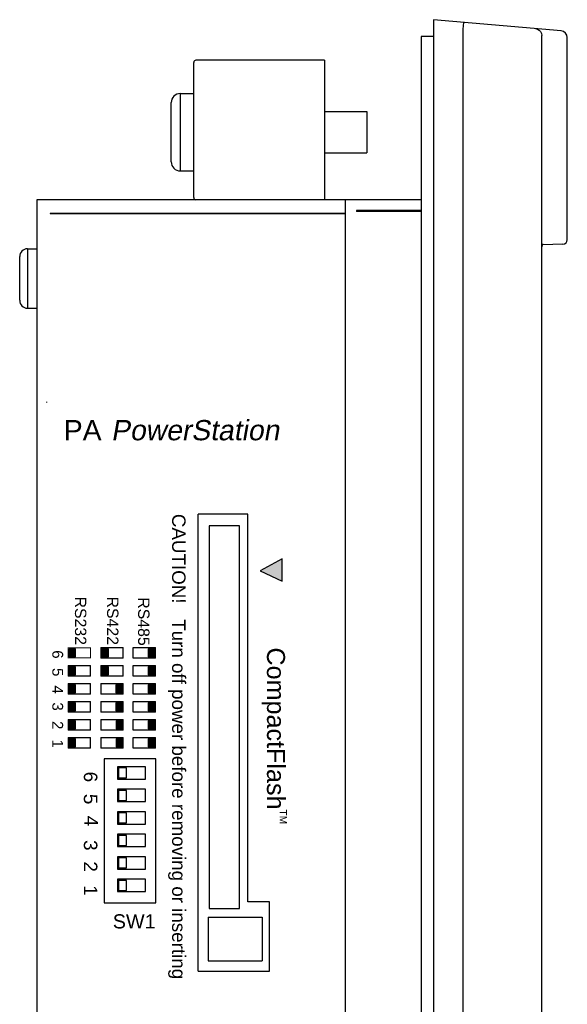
# Model space of a CAD drawing. Extents: x 85 to 134.4, y -34.1 to 29.3.
# Tile 8 of 14: x 103.1 to 105.5, y -24.6 to -20.2. Entities that reach past the tile are written whole.
import ezdxf

# ---------------------------------------------------------------- set-up
doc = ezdxf.new("R2010")
doc.units = 0
doc.header["$LTSCALE"] = 1.87
doc.header["$MEASUREMENT"] = 0
doc.layers.get('0').update_dxf_attribs({"linetype": 'CONTINUOUS'})
for name, color, linetype in [('BLACK', 7, 'CONTINUOUS'), ('sheetmetal', 225, 'CONTINUOUS'), ('WHITE', 7, 'CONTINUOUS'), ('YELLOW', 7, 'CONTINUOUS')]:
    doc.layers.add(name, color=color, linetype=linetype)
doc.styles.add('ARIAL', font='ARIAL.TTF', dxfattribs={"height": 0.3})
doc.styles.add('PALOGO', font='ARIAL.TTF')

# ---------------------------------------------------------------- blocks, each defined once
blk = doc.blocks.new('08')
at = {"color": 7, "linetype": 'Continuous'}
for p, q in [((-35.4868, -2.761), (-35.4868, -10.361)), ((-34.9191, -2.8106), (-35.4868, -2.761)), ((-35.355, -2.8026), (-35.3524, -2.7727)), ((-35.5418, -2.836), (-35.5418, -10.286)), ((-35.4868, -2.836), (-35.5418, -2.836)), ((-35.355, -10.3194), (-35.355, -2.8026)), ((-35.0054, -3.7707), (-35.0054, -2.8306)), ((-34.8918, -3.7393), (-34.8918, -2.8401)), ((-36.5528, -3.551), (-36.5528, -2.951)), ((-35.9708, -2.941), (-36.5428, -2.941)), ((-35.9708, -2.941), (-35.9708, -3.561)), ((-36.6128, -3.089), (-36.5528, -3.089)), ((-36.6128, -3.089), (-36.6128, -3.433)), ((-36.6531, -3.3926), (-36.6531, -3.1293)), ((-35.9708, -3.169), (-35.7828, -3.169)), ((-35.7828, -3.169), (-35.7828, -3.353)), ((-35.9708, -3.353), (-35.7828, -3.353)), ((-36.6128, -3.433), (-36.5528, -3.433)), ((-37.2508, -3.561), (-37.2508, -8.311)), ((-35.5418, -3.561), (-37.2508, -3.561)), ((-35.8778, -9.561), (-35.8778, -3.561)), ((-37.1908, -3.621), (-35.8778, -3.621)), ((-37.1908, -3.621), (-37.1908, -3.623)), ((-37.1908, -3.623), (-35.8778, -3.623)), ((-36.3798, -3.623), (-36.3798, -3.621)), ((-36.3008, -3.621), (-36.3008, -3.623)), ((-36.2918, -3.621), (-36.2918, -3.623)), ((-36.1528, -3.623), (-36.1528, -3.621)), ((-36.0738, -3.621), (-36.0738, -3.623)), ((-36.0648, -3.621), (-36.0648, -3.623)), ((-35.8298, -3.609), (-35.8298, -3.614)), ((-35.5418, -3.609), (-35.8298, -3.609)), ((-35.5418, -3.614), (-35.8298, -3.614)), ((-35.004, -3.7625), (-35.0045, -3.7651)), ((-35.0031, -3.7635), (-35.0028, -3.7631)), ((-34.9114, -3.7592), (-35.0001, -3.7608)), ((-35.0001, -3.7608), (-35.0001, -3.7608)), ((-37.2918, -3.779), (-37.2918, -4.043)), ((-37.2918, -3.779), (-37.2508, -3.779)), ((-35.0051, -3.7688), (-35.0054, -3.7707)), ((-35.0052, -3.7701), (-35.0054, -3.7707)), ((-35.0054, -3.7707), (-35.005, -3.7707)), ((-35.0045, -3.7651), (-35.0051, -3.7688)), ((-35.005, -3.7707), (-35.0049, -3.7691)), ((-35.005, -3.7707), (-35.0049, -3.7691)), ((-35.005, -9.3513), (-35.005, -3.7707)), ((-35.0049, -3.7691), (-35.0048, -3.7682)), ((-35.0046, -3.7663), (-35.0045, -3.7651)), ((-35.0034, -3.7641), (-35.0031, -3.7635)), ((-37.3268, -4.008), (-37.3268, -3.814)), ((-37.2918, -4.043), (-37.2508, -4.043)), ((-36.5328, -6.99), (-36.5328, -4.959)), ((-36.3128, -4.959), (-36.5328, -4.959)), ((-36.3128, -6.681), (-36.3128, -4.959)), ((-36.4843, -5.011), (-36.4843, -6.711)), ((-36.3493, -5.011), (-36.4843, -5.011)), ((-36.3493, -6.711), (-36.3493, -5.011)), ((-36.9518, -6.046), (-36.9518, -6.686)), ((-36.7218, -6.046), (-36.9518, -6.046)), ((-36.8918, -6.081), (-36.8918, -6.136)), ((-36.7668, -6.081), (-36.8918, -6.081)), ((-36.7668, -6.136), (-36.7668, -6.081)), ((-36.7218, -6.686), (-36.7218, -6.046)), ((-36.8868, -6.086), (-36.8868, -6.131)), ((-36.8518, -6.086), (-36.8868, -6.086)), ((-36.8518, -6.131), (-36.8518, -6.086)), ((-36.8918, -6.136), (-36.7668, -6.136)), ((-36.8868, -6.131), (-36.8518, -6.131)), ((-36.7668, -6.181), (-36.8918, -6.181)), ((-36.8918, -6.181), (-36.8918, -6.236)), ((-36.8518, -6.186), (-36.8868, -6.186)), ((-36.8868, -6.186), (-36.8868, -6.231)), ((-36.8518, -6.231), (-36.8518, -6.186)), ((-36.7668, -6.236), (-36.7668, -6.181)), ((-36.8918, -6.236), (-36.7668, -6.236)), ((-36.8868, -6.231), (-36.8518, -6.231)), ((-36.7668, -6.281), (-36.8918, -6.281)), ((-36.8918, -6.281), (-36.8918, -6.336)), ((-36.8518, -6.286), (-36.8868, -6.286)), ((-36.8868, -6.286), (-36.8868, -6.331)), ((-36.8518, -6.331), (-36.8518, -6.286)), ((-36.7668, -6.336), (-36.7668, -6.281)), ((-36.8918, -6.336), (-36.7668, -6.336)), ((-36.8868, -6.331), (-36.8518, -6.331)), ((-36.8918, -6.381), (-36.8918, -6.436)), ((-36.7668, -6.381), (-36.8918, -6.381)), ((-36.8868, -6.386), (-36.8868, -6.431)), ((-36.8518, -6.386), (-36.8868, -6.386)), ((-36.8518, -6.431), (-36.8518, -6.386)), ((-36.7668, -6.436), (-36.7668, -6.381)), ((-36.8868, -6.431), (-36.8518, -6.431)), ((-36.8918, -6.436), (-36.7668, -6.436)), ((-36.7668, -6.481), (-36.8918, -6.481)), ((-36.8918, -6.481), (-36.8918, -6.536)), ((-36.8518, -6.486), (-36.8868, -6.486)), ((-36.8868, -6.486), (-36.8868, -6.531)), ((-36.8518, -6.531), (-36.8518, -6.486)), ((-36.7668, -6.536), (-36.7668, -6.481)), ((-36.8918, -6.536), (-36.7668, -6.536)), ((-36.8868, -6.531), (-36.8518, -6.531)), ((-36.7668, -6.581), (-36.8918, -6.581)), ((-36.8918, -6.581), (-36.8918, -6.636)), ((-36.8518, -6.586), (-36.8868, -6.586)), ((-36.8868, -6.586), (-36.8868, -6.631)), ((-36.8518, -6.631), (-36.8518, -6.586)), ((-36.7668, -6.636), (-36.7668, -6.581)), ((-36.8918, -6.636), (-36.7668, -6.636)), ((-36.8868, -6.631), (-36.8518, -6.631)), ((-36.9518, -6.686), (-36.7218, -6.686)), ((-36.2158, -6.681), (-36.3128, -6.681)), ((-36.2158, -6.99), (-36.2158, -6.681)), ((-36.4843, -6.711), (-36.3493, -6.711)), ((-36.4888, -6.75), (-36.2488, -6.75)), ((-36.4888, -6.75), (-36.4888, -6.943)), ((-36.2488, -6.75), (-36.2488, -6.943)), ((-36.4888, -6.943), (-36.2488, -6.943)), ((-36.5328, -6.99), (-36.2158, -6.99))]:
    blk.add_line(p, q, dxfattribs=at)
for p, q in [((-36.1596, -5.1573), (-36.2579, -5.2105)), ((-36.1596, -5.2556), (-36.1596, -5.1573)), ((-36.2579, -5.2105), (-36.1596, -5.2556))]:
    blk.add_line(p, q)
for points in [[(-35.0328, -2.8007), (-35.0242, -2.8028), (-35.0165, -2.8073), (-35.0106, -2.8138), (-35.0067, -2.8218), (-35.0054, -2.8306)], [(-35.002, -3.7565), (-35.0027, -3.7583), (-35.0034, -3.7602), (-35.004, -3.7625)], [(-35.0035, -3.7642), (-35.0032, -3.7638), (-35.003, -3.7633), (-35.0027, -3.7629)], [(-35.0028, -3.7631), (-35.0025, -3.7627), (-35.0022, -3.7623), (-35.002, -3.762), (-35.0017, -3.7617), (-35.0014, -3.7615), (-35.0012, -3.7613), (-35.001, -3.7612), (-35.0008, -3.761), (-35.0006, -3.761), (-35.0005, -3.7609), (-35.0004, -3.7608), (-35.0003, -3.7608), (-35.0002, -3.7608), (-35.0001, -3.7608), (-35.0001, -3.7608)], [(-35.0027, -3.7629), (-35.0025, -3.7626), (-35.0022, -3.7623)], [(-35.002, -3.762), (-35.0017, -3.7618), (-35.0015, -3.7616), (-35.0013, -3.7614), (-35.0011, -3.7613), (-35.0009, -3.7611), (-35.0008, -3.761), (-35.0006, -3.761)], [(-35.0005, -3.7609), (-35.0004, -3.7608), (-35.0003, -3.7608), (-35.0002, -3.7608), (-35.0002, -3.7608), (-35.0001, -3.7608), (-35.0001, -3.7608)], [(-35.0049, -3.7691), (-35.005, -3.7694), (-35.0052, -3.7701)], [(-35.0048, -3.7682), (-35.0046, -3.7673), (-35.0043, -3.7663), (-35.004, -3.7655)], [(-35.0048, -3.7682), (-35.0047, -3.7676), (-35.0046, -3.7663)], [(-35.004, -3.7655), (-35.0038, -3.7648), (-35.0035, -3.7642)]]:
    blk.add_lwpolyline(points, dxfattribs=at)
for centre, radius, start, end in [((-34.9218, -2.8405), 0.03, 0, 85), ((-36.5428, -2.951), 0.01, 90, 180), ((-36.6128, -3.1293), 0.0403, 90, 180), ((-36.6128, -3.3926), 0.0403, 180, 270), ((-36.5428, -3.551), 0.01, 180, 270), ((-34.9118, -3.7392), 0.02, 271, 360), ((-37.2918, -3.814), 0.035, 90, 180), ((-37.2918, -4.008), 0.035, 180, 270)]:
    blk.add_arc(centre, radius, start, end, dxfattribs=at)
blk.add_solid([(-36.2579, -5.2105), (-36.1596, -5.2556), (-36.1596, -5.1573), (-36.1596, -5.2556)])
at = {"layer": 'sheetmetal', "linetype": 'Continuous'}
blk.add_line((-37.2071, -4.4599), (-37.2071, -4.4619), dxfattribs=at)
at = {"layer": 'WHITE', "color": 7, "linetype": 'Continuous'}
for p, q in [((-37.0789, -5.5571), (-37.1069, -5.5571)), ((-37.1069, -5.5571), (-37.1069, -5.5931)), ((-37.0789, -5.5931), (-37.0789, -5.5571)), ((-36.8664, -5.5531), (-36.9664, -5.5531)), ((-36.8664, -5.5531), (-36.9664, -5.5531)), ((-36.9664, -5.5531), (-36.9664, -5.5971)), ((-36.9664, -5.5531), (-36.9664, -5.5971)), ((-36.9338, -5.5571), (-36.9618, -5.5571)), ((-36.9618, -5.5571), (-36.9618, -5.5931)), ((-36.9324, -5.5571), (-36.9604, -5.5571)), ((-36.9324, -5.5571), (-36.9604, -5.5571)), ((-36.9604, -5.5571), (-36.9604, -5.5931)), ((-36.9604, -5.5571), (-36.9604, -5.5931)), ((-36.9338, -5.5931), (-36.9338, -5.5571)), ((-36.9324, -5.5931), (-36.9324, -5.5571)), ((-36.9324, -5.5931), (-36.9324, -5.5571)), ((-36.8664, -5.5971), (-36.8664, -5.5531)), ((-36.8664, -5.5971), (-36.8664, -5.5531)), ((-36.7229, -5.5531), (-36.8229, -5.5531)), ((-36.7229, -5.5531), (-36.8229, -5.5531)), ((-36.8229, -5.5531), (-36.8229, -5.5971)), ((-36.8229, -5.5531), (-36.8229, -5.5971)), ((-36.7275, -5.5571), (-36.7555, -5.5571)), ((-36.7555, -5.5571), (-36.7555, -5.5931)), ((-36.727, -5.5571), (-36.755, -5.5571)), ((-36.727, -5.5571), (-36.755, -5.5571)), ((-36.755, -5.5571), (-36.755, -5.5931)), ((-36.755, -5.5571), (-36.755, -5.5931)), ((-36.7275, -5.5931), (-36.7275, -5.5571)), ((-36.727, -5.5931), (-36.727, -5.5571)), ((-36.727, -5.5931), (-36.727, -5.5571)), ((-36.7229, -5.5971), (-36.7229, -5.5531)), ((-36.7229, -5.5971), (-36.7229, -5.5531)), ((-37.1069, -5.5931), (-37.0789, -5.5931)), ((-36.9664, -5.5971), (-36.8664, -5.5971)), ((-36.9664, -5.5971), (-36.8664, -5.5971)), ((-36.9618, -5.5931), (-36.9338, -5.5931)), ((-36.9604, -5.5931), (-36.9324, -5.5931)), ((-36.9604, -5.5931), (-36.9324, -5.5931)), ((-36.8229, -5.5971), (-36.7229, -5.5971)), ((-36.8229, -5.5971), (-36.7229, -5.5971)), ((-36.7555, -5.5931), (-36.7275, -5.5931)), ((-36.755, -5.5931), (-36.727, -5.5931)), ((-36.755, -5.5931), (-36.727, -5.5931)), ((-37.0114, -5.6331), (-37.1114, -5.6331)), ((-37.1114, -5.6331), (-37.1114, -5.6771)), ((-37.0114, -5.6331), (-37.1114, -5.6331)), ((-37.1114, -5.6331), (-37.1114, -5.6771)), ((-37.1074, -5.6371), (-37.1074, -5.6731)), ((-37.0794, -5.6371), (-37.1074, -5.6371)), ((-37.0794, -5.6371), (-37.1074, -5.6371)), ((-37.1074, -5.6371), (-37.1074, -5.6731)), ((-37.0789, -5.6371), (-37.1069, -5.6371)), ((-37.1069, -5.6371), (-37.1069, -5.6731)), ((-37.0794, -5.6731), (-37.0794, -5.6371)), ((-37.0794, -5.6731), (-37.0794, -5.6371)), ((-37.0789, -5.6731), (-37.0789, -5.6371)), ((-37.0114, -5.6771), (-37.0114, -5.6331)), ((-37.0114, -5.6771), (-37.0114, -5.6331)), ((-36.8664, -5.6331), (-36.9664, -5.6331)), ((-36.9664, -5.6331), (-36.9664, -5.6771)), ((-36.8664, -5.6331), (-36.9664, -5.6331)), ((-36.9664, -5.6331), (-36.9664, -5.6771)), ((-36.9618, -5.6371), (-36.9618, -5.6731)), ((-36.9338, -5.6371), (-36.9618, -5.6371)), ((-36.9604, -5.6371), (-36.9604, -5.6731)), ((-36.9324, -5.6371), (-36.9604, -5.6371)), ((-36.9324, -5.6371), (-36.9604, -5.6371)), ((-36.9604, -5.6371), (-36.9604, -5.6731)), ((-36.9338, -5.6731), (-36.9338, -5.6371)), ((-36.9324, -5.6731), (-36.9324, -5.6371)), ((-36.9324, -5.6731), (-36.9324, -5.6371)), ((-36.8664, -5.6771), (-36.8664, -5.6331)), ((-36.8664, -5.6771), (-36.8664, -5.6331)), ((-36.8229, -5.6331), (-36.8229, -5.6771)), ((-36.7229, -5.6331), (-36.8229, -5.6331)), ((-36.8229, -5.6331), (-36.8229, -5.6771)), ((-36.7229, -5.6331), (-36.8229, -5.6331)), ((-36.7275, -5.6371), (-36.7555, -5.6371)), ((-36.7555, -5.6371), (-36.7555, -5.6731)), ((-36.755, -5.6371), (-36.755, -5.6731)), ((-36.727, -5.6371), (-36.755, -5.6371)), ((-36.755, -5.6371), (-36.755, -5.6731)), ((-36.727, -5.6371), (-36.755, -5.6371)), ((-36.7275, -5.6731), (-36.7275, -5.6371)), ((-36.727, -5.6731), (-36.727, -5.6371)), ((-36.727, -5.6731), (-36.727, -5.6371)), ((-36.7229, -5.6771), (-36.7229, -5.6331)), ((-36.7229, -5.6771), (-36.7229, -5.6331)), ((-37.1114, -5.6771), (-37.0114, -5.6771)), ((-37.1114, -5.6771), (-37.0114, -5.6771)), ((-37.1074, -5.6731), (-37.0794, -5.6731)), ((-37.1074, -5.6731), (-37.0794, -5.6731)), ((-37.1069, -5.6731), (-37.0789, -5.6731)), ((-36.9664, -5.6771), (-36.8664, -5.6771)), ((-36.9664, -5.6771), (-36.8664, -5.6771)), ((-36.9618, -5.6731), (-36.9338, -5.6731)), ((-36.9604, -5.6731), (-36.9324, -5.6731)), ((-36.9604, -5.6731), (-36.9324, -5.6731)), ((-36.8229, -5.6771), (-36.7229, -5.6771)), ((-36.8229, -5.6771), (-36.7229, -5.6771)), ((-36.7555, -5.6731), (-36.7275, -5.6731)), ((-36.755, -5.6731), (-36.727, -5.6731)), ((-36.755, -5.6731), (-36.727, -5.6731)), ((-37.0114, -5.7131), (-37.1114, -5.7131)), ((-37.1114, -5.7131), (-37.1114, -5.7571)), ((-37.1114, -5.7131), (-37.1114, -5.7571)), ((-37.0114, -5.7131), (-37.1114, -5.7131)), ((-37.1074, -5.7171), (-37.1074, -5.7531)), ((-37.0794, -5.7171), (-37.1074, -5.7171)), ((-37.0794, -5.7171), (-37.1074, -5.7171)), ((-37.1074, -5.7171), (-37.1074, -5.7531)), ((-37.0789, -5.7171), (-37.1069, -5.7171)), ((-37.1069, -5.7171), (-37.1069, -5.7531)), ((-37.0794, -5.7531), (-37.0794, -5.7171)), ((-37.0794, -5.7531), (-37.0794, -5.7171)), ((-37.0789, -5.7531), (-37.0789, -5.7171)), ((-37.0114, -5.7571), (-37.0114, -5.7131)), ((-37.0114, -5.7571), (-37.0114, -5.7131)), ((-36.8664, -5.7131), (-36.9664, -5.7131)), ((-36.9664, -5.7131), (-36.9664, -5.7571)), ((-36.9664, -5.7131), (-36.9664, -5.7571)), ((-36.8664, -5.7131), (-36.9664, -5.7131)), ((-36.8709, -5.7171), (-36.8989, -5.7171)), ((-36.8989, -5.7171), (-36.8989, -5.7531)), ((-36.8709, -5.7171), (-36.8989, -5.7171)), ((-36.8975, -5.7171), (-36.8975, -5.7531)), ((-36.8975, -5.7171), (-36.8975, -5.7531)), ((-36.8711, -5.7531), (-36.8711, -5.7171)), ((-36.8709, -5.7531), (-36.8709, -5.7171)), ((-36.8709, -5.7531), (-36.8709, -5.7171)), ((-36.8664, -5.7571), (-36.8664, -5.7131)), ((-36.8664, -5.7571), (-36.8664, -5.7131)), ((-36.7229, -5.7131), (-36.8229, -5.7131)), ((-36.8229, -5.7131), (-36.8229, -5.7571)), ((-36.8229, -5.7131), (-36.8229, -5.7571)), ((-36.7229, -5.7131), (-36.8229, -5.7131)), ((-36.7275, -5.7171), (-36.7555, -5.7171)), ((-36.7555, -5.7171), (-36.7555, -5.7531)), ((-36.727, -5.7171), (-36.755, -5.7171)), ((-36.755, -5.7171), (-36.755, -5.7531)), ((-36.755, -5.7171), (-36.755, -5.7531)), ((-36.727, -5.7171), (-36.755, -5.7171)), ((-36.7275, -5.7531), (-36.7275, -5.7171)), ((-36.727, -5.7531), (-36.727, -5.7171)), ((-36.727, -5.7531), (-36.727, -5.7171)), ((-36.7229, -5.7571), (-36.7229, -5.7131)), ((-36.7229, -5.7571), (-36.7229, -5.7131)), ((-37.1114, -5.7571), (-37.0114, -5.7571)), ((-37.1114, -5.7571), (-37.0114, -5.7571)), ((-37.1074, -5.7531), (-37.0794, -5.7531)), ((-37.1074, -5.7531), (-37.0794, -5.7531)), ((-37.1069, -5.7531), (-37.0789, -5.7531)), ((-36.9664, -5.7571), (-36.8664, -5.7571)), ((-36.9664, -5.7571), (-36.8664, -5.7571)), ((-36.8989, -5.7531), (-36.8709, -5.7531)), ((-36.8989, -5.7531), (-36.8709, -5.7531)), ((-36.8229, -5.7571), (-36.7229, -5.7571)), ((-36.8229, -5.7571), (-36.7229, -5.7571)), ((-36.7555, -5.7531), (-36.7275, -5.7531)), ((-36.755, -5.7531), (-36.727, -5.7531)), ((-36.755, -5.7531), (-36.727, -5.7531)), ((-37.1114, -5.7931), (-37.1114, -5.8371)), ((-37.1114, -5.7931), (-37.1114, -5.8371)), ((-37.0114, -5.7931), (-37.1114, -5.7931)), ((-37.0114, -5.7931), (-37.1114, -5.7931)), ((-37.1074, -5.7971), (-37.1074, -5.8331)), ((-37.1074, -5.7971), (-37.1074, -5.8331)), ((-37.0794, -5.7971), (-37.1074, -5.7971)), ((-37.0794, -5.7971), (-37.1074, -5.7971)), ((-37.1069, -5.7971), (-37.1069, -5.8331)), ((-37.0789, -5.7971), (-37.1069, -5.7971)), ((-37.0794, -5.8331), (-37.0794, -5.7971)), ((-37.0794, -5.8331), (-37.0794, -5.7971)), ((-37.0789, -5.8331), (-37.0789, -5.7971)), ((-37.0114, -5.8371), (-37.0114, -5.7931)), ((-37.0114, -5.8371), (-37.0114, -5.7931)), ((-36.9664, -5.7931), (-36.9664, -5.8371)), ((-36.8664, -5.7931), (-36.9664, -5.7931)), ((-36.8989, -5.7971), (-36.8989, -5.8331)), ((-36.8709, -5.7971), (-36.8989, -5.7971)), ((-36.8709, -5.7971), (-36.8989, -5.7971)), ((-36.8975, -5.7971), (-36.8975, -5.8331)), ((-36.8709, -5.8331), (-36.8709, -5.7971)), ((-36.8709, -5.8331), (-36.8709, -5.7971)), ((-36.8664, -5.8371), (-36.8664, -5.7931)), ((-36.8229, -5.7931), (-36.8229, -5.8371)), ((-36.8229, -5.7931), (-36.8229, -5.8371)), ((-36.7229, -5.7931), (-36.8229, -5.7931)), ((-36.7229, -5.7931), (-36.8229, -5.7931)), ((-36.7555, -5.7971), (-36.7555, -5.8331)), ((-36.7275, -5.7971), (-36.7555, -5.7971)), ((-36.755, -5.7971), (-36.755, -5.8331)), ((-36.755, -5.7971), (-36.755, -5.8331)), ((-36.727, -5.7971), (-36.755, -5.7971)), ((-36.727, -5.7971), (-36.755, -5.7971)), ((-36.7275, -5.8331), (-36.7275, -5.7971)), ((-36.727, -5.8331), (-36.727, -5.7971)), ((-36.727, -5.8331), (-36.727, -5.7971)), ((-36.7229, -5.8371), (-36.7229, -5.7931)), ((-36.7229, -5.8371), (-36.7229, -5.7931)), ((-37.1114, -5.8371), (-37.0114, -5.8371)), ((-37.1114, -5.8371), (-37.0114, -5.8371)), ((-37.1074, -5.8331), (-37.0794, -5.8331)), ((-37.1074, -5.8331), (-37.0794, -5.8331)), ((-37.1069, -5.8331), (-37.0789, -5.8331)), ((-36.9664, -5.8371), (-36.8664, -5.8371)), ((-36.8989, -5.8331), (-36.8709, -5.8331)), ((-36.8989, -5.8331), (-36.8709, -5.8331)), ((-36.8229, -5.8371), (-36.7229, -5.8371)), ((-36.8229, -5.8371), (-36.7229, -5.8371)), ((-36.7555, -5.8331), (-36.7275, -5.8331)), ((-36.755, -5.8331), (-36.727, -5.8331)), ((-36.755, -5.8331), (-36.727, -5.8331)), ((-37.0114, -5.8731), (-37.1114, -5.8731)), ((-37.1114, -5.8731), (-37.1114, -5.9171)), ((-37.0114, -5.8731), (-37.1114, -5.8731)), ((-37.1114, -5.8731), (-37.1114, -5.9171)), ((-37.1074, -5.8771), (-37.1074, -5.9131)), ((-37.0794, -5.8771), (-37.1074, -5.8771)), ((-37.0794, -5.8771), (-37.1074, -5.8771)), ((-37.1074, -5.8771), (-37.1074, -5.9131)), ((-37.0789, -5.8771), (-37.1069, -5.8771)), ((-37.1069, -5.8771), (-37.1069, -5.9131)), ((-37.0794, -5.9131), (-37.0794, -5.8771)), ((-37.0794, -5.9131), (-37.0794, -5.8771)), ((-37.0789, -5.9131), (-37.0789, -5.8771)), ((-37.0114, -5.9171), (-37.0114, -5.8731)), ((-37.0114, -5.9171), (-37.0114, -5.8731)), ((-36.8664, -5.8731), (-36.9664, -5.8731)), ((-36.9664, -5.8731), (-36.9664, -5.9171)), ((-36.9664, -5.8731), (-36.9664, -5.9171)), ((-36.8664, -5.8731), (-36.9664, -5.8731)), ((-36.8701, -5.8771), (-36.8981, -5.8771)), ((-36.8981, -5.8771), (-36.8981, -5.9131)), ((-36.8701, -5.8771), (-36.8981, -5.8771)), ((-36.8701, -5.8771), (-36.8981, -5.8771)), ((-36.8981, -5.8771), (-36.8981, -5.9131)), ((-36.8976, -5.8771), (-36.8976, -5.9131)), ((-36.8701, -5.9131), (-36.8701, -5.8771)), ((-36.8701, -5.9131), (-36.8701, -5.8771)), ((-36.8701, -5.9131), (-36.8701, -5.8771)), ((-36.8664, -5.9171), (-36.8664, -5.8731)), ((-36.8664, -5.9171), (-36.8664, -5.8731)), ((-36.8229, -5.8731), (-36.8229, -5.9171)), ((-36.7229, -5.8731), (-36.8229, -5.8731)), ((-36.8229, -5.8731), (-36.8229, -5.9171)), ((-36.7229, -5.8731), (-36.8229, -5.8731)), ((-36.7275, -5.8771), (-36.7555, -5.8771)), ((-36.7555, -5.8771), (-36.7555, -5.9131)), ((-36.755, -5.8771), (-36.755, -5.9131)), ((-36.727, -5.8771), (-36.755, -5.8771)), ((-36.755, -5.8771), (-36.755, -5.9131)), ((-36.727, -5.8771), (-36.755, -5.8771)), ((-36.7275, -5.9131), (-36.7275, -5.8771)), ((-36.727, -5.9131), (-36.727, -5.8771)), ((-36.727, -5.9131), (-36.727, -5.8771)), ((-36.7229, -5.9171), (-36.7229, -5.8731)), ((-36.7229, -5.9171), (-36.7229, -5.8731)), ((-37.1114, -5.9171), (-37.0114, -5.9171)), ((-37.1114, -5.9171), (-37.0114, -5.9171)), ((-37.1074, -5.9131), (-37.0794, -5.9131)), ((-37.1074, -5.9131), (-37.0794, -5.9131)), ((-37.1069, -5.9131), (-37.0789, -5.9131)), ((-36.9664, -5.9171), (-36.8664, -5.9171)), ((-36.9664, -5.9171), (-36.8664, -5.9171)), ((-36.8981, -5.9131), (-36.8701, -5.9131)), ((-36.8981, -5.9131), (-36.8701, -5.9131)), ((-36.8981, -5.9131), (-36.8701, -5.9131)), ((-36.8229, -5.9171), (-36.7229, -5.9171)), ((-36.8229, -5.9171), (-36.7229, -5.9171)), ((-36.7555, -5.9131), (-36.7275, -5.9131)), ((-36.755, -5.9131), (-36.727, -5.9131)), ((-36.755, -5.9131), (-36.727, -5.9131)), ((-37.1114, -5.9531), (-37.1114, -5.9971)), ((-37.0114, -5.9531), (-37.1114, -5.9531)), ((-37.0794, -5.9571), (-37.1074, -5.9571)), ((-37.1074, -5.9571), (-37.1074, -5.9931)), ((-37.1074, -5.9931), (-37.0794, -5.9931)), ((-37.1069, -5.9571), (-37.1069, -5.9931)), ((-37.0789, -5.9571), (-37.1069, -5.9571)), ((-37.1069, -5.9931), (-37.0789, -5.9931)), ((-37.0794, -5.9931), (-37.0794, -5.9571)), ((-37.0789, -5.9931), (-37.0789, -5.9571)), ((-37.0114, -5.9971), (-37.0114, -5.9531)), ((-36.9664, -5.9531), (-36.9664, -5.9971)), ((-36.8664, -5.9531), (-36.9664, -5.9531)), ((-36.8981, -5.9571), (-36.8981, -5.9931)), ((-36.87, -5.9571), (-36.898, -5.9571)), ((-36.898, -5.9571), (-36.898, -5.9931)), ((-36.898, -5.9931), (-36.87, -5.9931)), ((-36.8706, -5.9931), (-36.8706, -5.9571)), ((-36.87, -5.9931), (-36.87, -5.9571)), ((-36.8664, -5.9971), (-36.8664, -5.9531)), ((-36.7229, -5.9531), (-36.8229, -5.9531)), ((-36.8229, -5.9531), (-36.8229, -5.9971)), ((-36.7555, -5.9571), (-36.7555, -5.9931)), ((-36.7275, -5.9571), (-36.7555, -5.9571)), ((-36.7555, -5.9931), (-36.7275, -5.9931)), ((-36.727, -5.9571), (-36.755, -5.9571)), ((-36.755, -5.9571), (-36.755, -5.9931)), ((-36.755, -5.9931), (-36.727, -5.9931)), ((-36.7275, -5.9931), (-36.7275, -5.9571)), ((-36.727, -5.9931), (-36.727, -5.9571)), ((-36.7229, -5.9971), (-36.7229, -5.9531)), ((-37.1114, -5.9971), (-37.0114, -5.9971)), ((-36.9664, -5.9971), (-36.8664, -5.9971)), ((-36.8229, -5.9971), (-36.7229, -5.9971))]:
    blk.add_line(p, q, dxfattribs=at)
at = {"layer": 'WHITE', "color": 7, "linetype": 'Continuous', "const_width": 0.004, "flags": 128}
for points in [[(-37.1114, -5.5971), (-37.0114, -5.5971), (-37.0114, -5.5531), (-37.1114, -5.5531)], [(-36.8664, -5.5531), (-36.9664, -5.5531), (-36.9664, -5.5971), (-36.8664, -5.5971)], [(-36.7229, -5.5531), (-36.8229, -5.5531), (-36.8229, -5.5971), (-36.7229, -5.5971)], [(-37.1114, -5.6771), (-37.0114, -5.6771), (-37.0114, -5.6331), (-37.1114, -5.6331)], [(-36.8664, -5.6331), (-36.9664, -5.6331), (-36.9664, -5.6771), (-36.8664, -5.6771)], [(-36.7229, -5.6331), (-36.8229, -5.6331), (-36.8229, -5.6771), (-36.7229, -5.6771)], [(-37.1114, -5.7571), (-37.0114, -5.7571), (-37.0114, -5.7131), (-37.1114, -5.7131)], [(-36.8664, -5.7131), (-36.9664, -5.7131), (-36.9664, -5.7571), (-36.8664, -5.7571)], [(-36.7229, -5.7131), (-36.8229, -5.7131), (-36.8229, -5.7571), (-36.7229, -5.7571)], [(-37.1114, -5.8371), (-37.0114, -5.8371), (-37.0114, -5.7931), (-37.1114, -5.7931)], [(-36.8664, -5.7931), (-36.9664, -5.7931), (-36.9664, -5.8371), (-36.8664, -5.8371)], [(-36.7229, -5.7931), (-36.8229, -5.7931), (-36.8229, -5.8371), (-36.7229, -5.8371)], [(-37.1114, -5.9171), (-37.0114, -5.9171), (-37.0114, -5.8731), (-37.1114, -5.8731)], [(-36.9664, -5.9171), (-36.8664, -5.9171), (-36.8664, -5.8731), (-36.9664, -5.8731)], [(-36.7229, -5.8731), (-36.8229, -5.8731), (-36.8229, -5.9171), (-36.7229, -5.9171)], [(-37.1114, -5.9971), (-37.0114, -5.9971), (-37.0114, -5.9531), (-37.1114, -5.9531)], [(-36.9664, -5.9971), (-36.8664, -5.9971), (-36.8664, -5.9531), (-36.9664, -5.9531)], [(-36.7229, -5.9531), (-36.8229, -5.9531), (-36.8229, -5.9971), (-36.7229, -5.9971)]]:
    blk.add_lwpolyline(points, close=True, dxfattribs=at)
at = {"layer": 'WHITE'}
for points in [[(-37.1069, -5.5931), (-37.1069, -5.5571), (-37.0789, -5.5931), (-37.0789, -5.5571)], [(-36.9338, -5.5571), (-36.9338, -5.5931), (-36.9618, -5.5571), (-36.9618, -5.5931)], [(-36.7275, -5.5571), (-36.7275, -5.5931), (-36.7555, -5.5571), (-36.7555, -5.5931)], [(-37.1069, -5.6731), (-37.1069, -5.6371), (-37.0789, -5.6731), (-37.0789, -5.6371)], [(-36.9338, -5.6371), (-36.9338, -5.6731), (-36.9618, -5.6371), (-36.9618, -5.6731)], [(-36.7275, -5.6371), (-36.7275, -5.6731), (-36.7555, -5.6371), (-36.7555, -5.6731)], [(-37.1069, -5.7531), (-37.1069, -5.7171), (-37.0789, -5.7531), (-37.0789, -5.7171)], [(-36.8709, -5.7171), (-36.8709, -5.7531), (-36.8989, -5.7171), (-36.8989, -5.7531)], [(-36.7275, -5.7171), (-36.7275, -5.7531), (-36.7555, -5.7171), (-36.7555, -5.7531)], [(-37.1069, -5.8331), (-37.1069, -5.7971), (-37.0789, -5.8331), (-37.0789, -5.7971)], [(-36.8709, -5.7971), (-36.8709, -5.8331), (-36.8989, -5.7971), (-36.8989, -5.8331)], [(-36.7275, -5.7971), (-36.7275, -5.8331), (-36.7555, -5.7971), (-36.7555, -5.8331)], [(-37.1069, -5.9131), (-37.1069, -5.8771), (-37.0789, -5.9131), (-37.0789, -5.8771)], [(-36.8982, -5.9131), (-36.8982, -5.8771), (-36.8702, -5.9131), (-36.8702, -5.8771)], [(-36.7275, -5.8771), (-36.7275, -5.9131), (-36.7555, -5.8771), (-36.7555, -5.9131)], [(-37.1069, -5.9931), (-37.1069, -5.9571), (-37.0789, -5.9931), (-37.0789, -5.9571)], [(-36.898, -5.9931), (-36.898, -5.9571), (-36.87, -5.9931), (-36.87, -5.9571)], [(-36.7275, -5.9571), (-36.7275, -5.9931), (-36.7555, -5.9571), (-36.7555, -5.9931)]]:
    blk.add_solid(points, dxfattribs=at)
at = {"style": 'PALOGO'}
blk.add_text('PA ', height=0.09, dxfattribs=at).set_placement((-37.1304, -4.6302))
at = {"style": 'ARIAL', "oblique": 10}
blk.add_text('PowerStation', height=0.09, dxfattribs=at).set_placement((-36.9208, -4.6302))
at = {"layer": 'BLACK', "char_height": 0.0504, "width": 0.31752, "attachment_point": 1, "rotation": 270}
for s, insert in [('{\\fArial|b0|i0|c0|p34;RS232}', (-37.0305, -5.3247)), ('{\\fArial|b0|i0|c0|p34;RS422}', (-36.8877, -5.3247)), ('{\\fArial|b0|i0|c0|p34;RS485}', (-36.7497, -5.328))]:
    blk.add_mtext(s, dxfattribs=dict(at, insert=insert))
at = {"layer": 'BLACK', "insert": (-36.9129, -6.7368), "char_height": 0.063, "width": 0.3969, "attachment_point": 1}
blk.add_mtext('{\\fArial|b0|i0|c0|p34;SW1}', dxfattribs=at)
at = {"layer": 'WHITE', "attachment_point": 1, "rotation": 270}
for s, insert, char_height, width in [('{\\fArial|b0|i0|c0|p34;CompactFlash}', (-36.1471, -5.5509), 0.08, 0.753362), ('{\\fArial|b0|i0|c0|p34;6}', (-37.1336, -5.5633), 0.048, 1.2), ('{\\fArial|b0|i0|c0|p34;5}', (-37.1336, -5.6423), 0.048, 1.2), ('{\\fArial|b0|i0|c0|p34;4}', (-37.1336, -5.7199), 0.048, 1.2), ('{\\fArial|b0|i0|c0|p34;3}', (-37.1336, -5.7949), 0.048, 1.2), ('{\\fArial|b0|i0|c0|p34;2}', (-37.1336, -5.878), 0.048, 1.2), ('{\\fArial|b0|i0|c0|p34;1}', (-37.1336, -5.9597), 0.048, 1.2), ('{\\fArial|b0|i0|c0|p34;6}', (-36.9814, -6.1029), 0.06, 1.5), ('{\\fArial|b0|i0|c0|p34;5}', (-36.9814, -6.2017), 0.06, 1.5), ('{\\fArial|b0|i0|c0|p34;4}', (-36.9787, -6.2988), 0.06, 1.5), ('{\\fArial|b0|i0|c0|p34;TM}', (-36.1384, -6.2714), 0.032, 0.125732), ('{\\fArial|b0|i0|c0|p34;3}', (-36.9814, -6.407), 0.06, 1.5), ('{\\fArial|b0|i0|c0|p34;2}', (-36.9814, -6.5016), 0.06, 1.5), ('{\\fArial|b0|i0|c0|p34;1}', (-36.9814, -6.6077), 0.06, 1.5)]:
    blk.add_mtext(s, dxfattribs=dict(at, insert=insert, char_height=char_height, width=width))
at = {"layer": 'YELLOW', "insert": (-36.5892, -4.9572), "char_height": 0.059726, "width": 2.0904, "attachment_point": 1, "rotation": 270}
blk.add_mtext('{\\fArial|b0|i0|c0|p34;CAUTION!   Turn off power before removing or inserting}', dxfattribs=at)

msp = doc.modelspace()

# ---------------------------------------------------------------- block references
msp.add_blockref('08', (140.3988, -17.4417))

doc.saveas('drawing.dxf')
